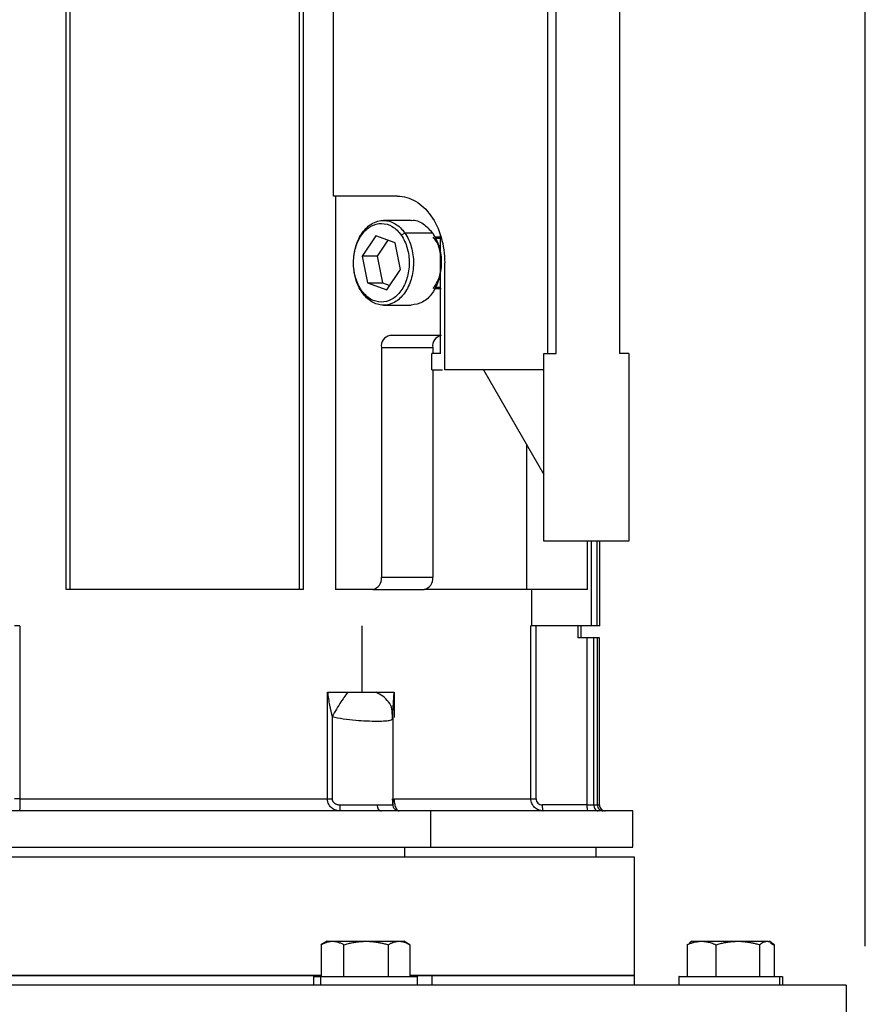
# Model space of a CAD drawing. Header units: inches. Extents: x 3 to 150, y 3 to 116.
# Tile 42 of 64: x 88.57 to 94.07, y 69.22 to 75.62. Entities that reach past the tile are written whole.
import ezdxf

# ---------------------------------------------------------------- set-up
doc = ezdxf.new("R2010")
doc.units = ezdxf.units.IN
doc.header["$LTSCALE"] = 14
doc.header["$MEASUREMENT"] = 0
doc.layers.add('DIMENSIONS', color=140, linetype='Continuous', lineweight=25)
doc.styles.add('SLDTEXTSTYLE0', font='TXT', dxfattribs={"width": 0.7})
doc.dimstyles.new('SLDDIMSTYLE0', dxfattribs={"dimtxt": 1.189453, "dimasz": 1.82, "dimexe": 0, "dimexo": 0.0625, "dimgap": 0.297363, "dimtad": 0, "dimtih": 1, "dimtoh": 1, "dimrnd": 1e-09, "dimzin": 12, "dimdsep": 46, "dimtxsty": 'SLDTEXTSTYLE0', "dimsah": 1, "dimcen": 0.09, "dimadec": 0, "dimazin": 3, "dimtfac": 1, "dimtofl": 0, "dimtmove": 0, "dimatfit": 3, "dimfxl": 0, "dimfrac": 2, "dimtolj": 1, "dimtzin": 12, "dimarcsym": 0})

# ---------------------------------------------------------------- blocks, each defined once
blk = doc.blocks.new('_D_4')
at = {"layer": 'DIMENSIONS'}
for p, q in [((76.8209, 69.5932), (76.8209, 87.5827)), ((94.0709, 69.5932), (94.0709, 87.5827)), ((76.8209, 85.8327), (82.0401, 85.8327)), ((83.6521, 85.8327), (83.2527, 85.8327)), ((83.2527, 85.8327), (83.2527, 83.9423)), ((88.1762, 85.8327), (88.5756, 85.8327)), ((88.5756, 85.8327), (88.5756, 83.9423)), ((94.0709, 85.8327), (89.7881, 85.8327)), ((83.2527, 83.9423), (83.6521, 83.9423)), ((88.5756, 83.9423), (88.1762, 83.9423))]:
    blk.add_line(p, q, dxfattribs=at)
for points in [[(76.8209, 85.8327), (78.6409, 85.5527), (78.6409, 86.1127)], [(94.0709, 85.8327), (92.2509, 86.1127), (92.2509, 85.5527)]]:
    blk.add_solid(points, dxfattribs=at)
at = {"layer": 'DIMENSIONS', "char_height": 1.16667, "attachment_point": 1, "style": 'SLDTEXTSTYLE0'}
for s, insert in [('17.25', (83.6521, 87.6029)), ('438.2', (83.6521, 85.4462))]:
    blk.add_mtext(s, dxfattribs=dict(at, insert=insert))
blk = doc.blocks.new('_D_5')
at = {"layer": 'DIMENSIONS'}
for p, q in [((74.9589, 75.2036), (74.9589, 96.2392)), ((94.0709, 69.5932), (94.0709, 96.2392)), ((74.9589, 94.4892), (81.2566, 94.4892)), ((82.8685, 94.4892), (82.4691, 94.4892)), ((82.4691, 94.4892), (82.4691, 92.5988)), ((87.3926, 94.4892), (87.792, 94.4892)), ((87.792, 94.4892), (87.792, 92.5988)), ((94.0709, 94.4892), (89.0046, 94.4892)), ((82.4691, 92.5988), (82.8685, 92.5988)), ((87.792, 92.5988), (87.3926, 92.5988))]:
    blk.add_line(p, q, dxfattribs=at)
for points in [[(74.9589, 94.4892), (76.7789, 94.2092), (76.7789, 94.7692)], [(94.0709, 94.4892), (92.2509, 94.7692), (92.2509, 94.2092)]]:
    blk.add_solid(points, dxfattribs=at)
at = {"layer": 'DIMENSIONS', "char_height": 1.16667, "attachment_point": 1, "style": 'SLDTEXTSTYLE0'}
for s, insert in [('19.11', (82.8685, 96.2594)), ('485.4', (82.8685, 94.1027))]:
    blk.add_mtext(s, dxfattribs=dict(at, insert=insert))

msp = doc.modelspace()

# ---------------------------------------------------------------- linework, layer by layer
for p, q in [((88.8743, 71.9144), (88.8743, 78.3121)), ((88.9004, 71.9144), (88.9004, 78.3121)), ((90.3927, 71.9144), (90.3927, 78.3121)), ((90.4187, 71.9144), (90.4187, 78.3121)), ((92.0042, 76.7786), (92.0042, 73.4479)), ((92.0599, 73.4479), (92.0599, 76.7786)), ((92.4733, 76.7786), (92.4733, 73.4479)), ((90.6125, 74.4715), (90.6125, 75.755)), ((91.0301, 74.4715), (90.6125, 74.4715)), ((90.6269, 74.4715), (90.6269, 71.9144)), ((91.1192, 74.314), (90.9383, 74.314)), ((91.0773, 74.2316), (91.0534, 74.2178)), ((91.2582, 74.2316), (91.0773, 74.2316)), ((90.8889, 74.2133), (90.7996, 74.0825)), ((91.0137, 74.1693), (90.8889, 74.2133)), ((90.9674, 74.1856), (90.897, 74.0825)), ((91.0491, 73.9945), (91.0137, 74.1693)), ((91.3141, 74.2058), (91.2702, 74.2058)), ((91.3085, 74.1959), (91.2747, 74.1959)), ((91.3085, 73.4479), (91.3085, 74.2162)), ((91.3085, 74.1488), (91.2966, 74.1488)), ((90.7996, 74.0825), (90.835, 73.9077)), ((90.897, 74.0825), (90.7996, 74.0825)), ((90.897, 74.0825), (90.9324, 73.9077)), ((91.3363, 73.3416), (91.3363, 74.0385)), ((90.9598, 73.8637), (91.0491, 73.9945)), ((90.7952, 73.8591), (90.7992, 73.8454)), ((90.835, 73.9077), (90.9598, 73.8637)), ((90.835, 73.9077), (90.9324, 73.9077)), ((90.9324, 73.9077), (90.9787, 73.8913)), ((91.2699, 73.8711), (91.3141, 73.8711)), ((91.2746, 73.881), (91.3085, 73.881)), ((90.9383, 73.7629), (91.1192, 73.7629)), ((91.3141, 73.566), (90.98, 73.566)), ((90.9243, 73.4873), (90.9243, 71.9932)), ((90.9243, 73.4873), (91.2584, 73.4873)), ((91.2584, 73.4873), (91.2584, 73.4479)), ((91.3085, 73.4479), (91.2528, 73.4479)), ((91.2528, 73.3416), (91.2528, 73.4479)), ((91.9812, 72.2274), (91.9812, 73.4479)), ((91.9812, 73.4479), (92.0599, 73.4479)), ((92.5324, 73.4479), (92.4733, 73.4479)), ((92.5324, 73.4479), (92.5324, 72.2274)), ((91.2528, 73.3416), (91.3226, 73.3416)), ((91.2584, 73.3375), (91.2584, 71.9932)), ((91.9812, 73.3416), (91.3363, 73.3416)), ((91.588, 73.3416), (91.9812, 72.6606)), ((91.8694, 71.9144), (91.8694, 72.8543)), ((92.5324, 72.2274), (91.9812, 72.2274)), ((92.2644, 71.9144), (92.2644, 72.2274)), ((92.2896, 71.6782), (92.2896, 72.2274)), ((92.3265, 71.6782), (92.3265, 72.2274)), ((92.345, 71.6782), (92.345, 72.2274)), ((90.9243, 71.9932), (91.2584, 71.9932)), ((88.9004, 71.9144), (88.8743, 71.9144)), ((90.3927, 71.9144), (88.9004, 71.9144)), ((90.4187, 71.9144), (90.3927, 71.9144)), ((90.8687, 71.9144), (90.6269, 71.9144)), ((90.8687, 71.9144), (91.2027, 71.9144)), ((91.8694, 71.9144), (91.2027, 71.9144)), ((92.2644, 71.9144), (91.8694, 71.9144)), ((91.902, 71.6782), (91.902, 71.9144)), ((88.573, 71.6782), (88.573, 70.5522)), ((90.7991, 71.2451), (90.7991, 71.6782)), ((91.8963, 70.5522), (91.8963, 71.6782)), ((91.9299, 70.5522), (91.9299, 71.6782)), ((92.0997, 71.6782), (91.9299, 71.6782)), ((92.2896, 71.6782), (92.0997, 71.6782)), ((92.2021, 71.6782), (92.2021, 71.5995)), ((92.2244, 71.5995), (92.2244, 71.6782)), ((92.3265, 71.6782), (92.2896, 71.6782)), ((92.345, 71.6782), (92.3265, 71.6782)), ((92.2605, 71.5995), (92.2021, 71.5995)), ((92.2605, 71.5995), (92.2605, 70.5129)), ((92.3053, 70.5129), (92.3053, 71.5995)), ((92.3281, 71.5995), (92.3281, 70.5129)), ((92.3425, 70.5129), (92.3425, 71.5995)), ((90.574, 70.5522), (90.574, 71.2451)), ((90.9993, 71.1121), (91.0069, 71.2451)), ((91.0069, 71.2451), (91.0069, 71.0803)), ((90.9965, 71.0696), (90.9944, 71.1302)), ((90.9975, 71.1088), (90.9975, 71.0718)), ((90.6042, 71.0869), (90.6042, 70.5522)), ((91.0003, 70.5127), (91.0003, 71.0786)), ((91.2445, 70.4735), (91.2445, 70.2373)), ((92.2605, 70.5129), (91.9703, 70.5129)), ((92.559, 70.2373), (92.559, 70.4735)), ((91.0761, 70.1728), (91.0761, 70.2373)), ((92.3209, 70.1728), (92.3209, 70.2373)), ((92.5709, 69.4028), (92.5709, 70.1728)), ((90.5712, 69.6255), (90.5318, 69.6028)), ((91.1099, 69.6028), (91.0705, 69.6255)), ((92.9462, 69.6255), (92.9287, 69.6154)), ((93.463, 69.6154), (93.4455, 69.6255)), ((90.5322, 69.603), (90.5322, 69.3953)), ((90.6807, 69.3953), (90.6807, 69.603)), ((90.9693, 69.603), (90.9693, 69.3953)), ((91.1095, 69.603), (91.1095, 69.3953)), ((92.9308, 69.6117), (92.9121, 69.603)), ((92.9121, 69.603), (92.9121, 69.3953)), ((93.1001, 69.603), (93.1001, 69.3953)), ((93.3838, 69.603), (93.3838, 69.3953)), ((93.4539, 69.6154), (93.4738, 69.603)), ((93.4796, 69.3953), (93.4796, 69.603)), ((90.4829, 69.3953), (90.4829, 69.3403)), ((90.531, 69.3403), (90.531, 69.3953)), ((91.1095, 69.4028), (91.2528, 69.4028)), ((91.1589, 69.3403), (91.1589, 69.3953)), ((91.2528, 69.4028), (91.2528, 69.3403)), ((92.5709, 69.3403), (92.5709, 69.4028)), ((92.8579, 69.3953), (92.8579, 69.3403)), ((93.5147, 69.3403), (93.5147, 69.3953)), ((93.5147, 69.3953), (93.5308, 69.3953)), ((93.5339, 69.3403), (93.5339, 69.3953)), ((93.9459, 69.3403), (76.9459, 69.3403)), ((93.9459, 69.3403), (93.9459, 69.0903))]:
    msp.add_line(p, q)
for centre, radius, start, end in [((90.9939, 73.4971), 0.0703, 101.42175, 188.04947), ((91.328, 73.4971), 0.0703, 101.42175, 188.04947), ((90.8547, 71.9833), 0.0703, 281.42175, 8.04947), ((91.1888, 71.9833), 0.0703, 281.42175, 8.04947), ((92.3819, 70.5129), 0.0394, 179.97613, 270)]:
    msp.add_arc(centre, radius, start, end)
for points, knots in [([(91.0301, 74.4715), (91.0702, 74.4715), (91.1103, 74.4603), (91.1843, 74.4169), (91.2183, 74.3848), (91.275, 74.3046), (91.2977, 74.2566), (91.3284, 74.1518), (91.3363, 74.0951), (91.3363, 74.0385)], [0, 0, 0, 0, 0.25, 0.25, 0.5, 0.5, 0.75, 0.75, 1, 1, 1, 1]), ([(90.7992, 73.8454), (90.7813, 73.8711), (90.7671, 73.9018), (90.748, 73.9687), (90.7432, 74.0049), (90.7436, 74.077), (90.7489, 74.113), (90.7689, 74.1794), (90.7835, 74.2098), (90.8199, 74.2604), (90.8417, 74.2805), (90.889, 74.3075), (90.9145, 74.3144), (90.9655, 74.3137), (90.991, 74.3062), (91.0379, 74.278), (91.0594, 74.2573), (91.0773, 74.2316)], [0, 0, 0, 0, 0.125, 0.125, 0.25, 0.25, 0.375, 0.375, 0.5, 0.5, 0.625, 0.625, 0.75, 0.75, 0.875, 0.875, 1, 1, 1, 1]), ([(90.7952, 73.8591), (90.7786, 73.883), (90.7654, 73.9116), (90.7477, 73.9737), (90.7432, 74.0073), (90.7436, 74.0743), (90.7485, 74.1077), (90.767, 74.1693), (90.7806, 74.1976), (90.8144, 74.2445), (90.8346, 74.2632), (90.8786, 74.2883), (90.9023, 74.2947), (90.9497, 74.294), (90.9733, 74.2871), (91.0169, 74.2609), (91.0368, 74.2417), (91.0534, 74.2178)], [0, 0, 0, 0, 0.125, 0.125, 0.25, 0.25, 0.375, 0.375, 0.5, 0.5, 0.625, 0.625, 0.75, 0.75, 0.875, 0.875, 1, 1, 1, 1]), ([(91.1193, 74.3136), (91.1198, 74.3137), (91.1453, 74.3207), (91.1987, 74.2973), (91.2384, 74.2535), (91.2582, 74.2316)], [0, 0, 0, 0, 0.011224, 0.505612, 1, 1, 1, 1]), ([(91.0773, 74.2316), (91.0952, 74.2058), (91.1094, 74.1751), (91.1285, 74.1082), (91.1333, 74.072), (91.1329, 73.9999), (91.1276, 73.9639), (91.1076, 73.8975), (91.093, 73.8671), (91.0566, 73.8166), (91.0349, 73.7964), (90.9875, 73.7694), (90.962, 73.7626), (90.911, 73.7632), (90.8855, 73.7707), (90.8386, 73.7989), (90.8171, 73.8196), (90.7992, 73.8454)], [0, 0, 0, 0, 0.125, 0.125, 0.25, 0.25, 0.375, 0.375, 0.5, 0.5, 0.625, 0.625, 0.75, 0.75, 0.875, 0.875, 1, 1, 1, 1]), ([(91.2582, 74.2316), (91.274, 74.2029), (91.3056, 74.1456), (91.3189, 74.0356), (91.3033, 73.9278), (91.2593, 73.8372), (91.1946, 73.7747), (91.1441, 73.7671), (91.1191, 73.7633)], [0, 0, 0, 0, 0.1673, 0.334599, 0.501899, 0.669199, 0.836499, 1, 1, 1, 1]), ([(91.0534, 74.2178), (91.07, 74.1939), (91.0833, 74.1653), (91.101, 74.1032), (91.1055, 74.0696), (91.1051, 74.0026), (91.1001, 73.9692), (91.0816, 73.9076), (91.068, 73.8793), (91.0342, 73.8324), (91.014, 73.8137), (90.9701, 73.7886), (90.9464, 73.7823), (90.899, 73.7829), (90.8754, 73.7898), (90.8318, 73.816), (90.8118, 73.8352), (90.7952, 73.8591)], [0, 0, 0, 0, 0.125, 0.125, 0.25, 0.25, 0.375, 0.375, 0.5, 0.5, 0.625, 0.625, 0.75, 0.75, 0.875, 0.875, 1, 1, 1, 1]), ([(91.2609, 73.8711), (91.2716, 73.8857), (91.298, 73.9219), (91.3164, 74.0042), (91.3127, 74.0966), (91.2918, 74.1696), (91.2677, 74.1975), (91.2605, 74.2058)], [0, 0, 0, 0, 0.16491, 0.408739, 0.652568, 0.896398, 1, 1, 1, 1]), ([(88.573, 71.6782), (88.5719, 71.6782), (88.5698, 71.6782), (88.5667, 71.6782), (88.5637, 71.6782), (88.5598, 71.6782), (88.5552, 71.6782), (88.5503, 71.6782), (88.5461, 71.6782), (88.5428, 71.6782), (88.5403, 71.6782), (88.5395, 71.6782), (88.5391, 71.6782)], [0, 0, 0, 0, 0.062666, 0.124969, 0.187326, 0.250152, 0.374913, 0.500101, 0.624861, 0.750049, 0.874918, 1, 1, 1, 1]), ([(91.9299, 71.6782), (91.9288, 71.6782), (91.9267, 71.6782), (91.9236, 71.6782), (91.9206, 71.6782), (91.9167, 71.6782), (91.9121, 71.6782), (91.9073, 71.6782), (91.9031, 71.6782), (91.8999, 71.6782), (91.8974, 71.6782), (91.8967, 71.6782), (91.8963, 71.6782)], [0, 0, 0, 0, 0.062666, 0.124969, 0.187326, 0.250152, 0.374913, 0.500101, 0.624861, 0.750049, 0.874918, 1, 1, 1, 1]), ([(92.3281, 71.5995), (92.3273, 71.5995), (92.325, 71.5995), (92.3172, 71.5995), (92.3118, 71.5995), (92.3053, 71.5995)], [0, 0, 0, 0, 0.5, 0.5, 1, 1, 1, 1]), ([(90.574, 71.2451), (90.5779, 71.2162), (90.5823, 71.1879), (90.5925, 71.1333), (90.598, 71.1078), (90.6042, 71.0869)], [0, 0, 0, 0, 0.5, 0.5, 1, 1, 1, 1]), ([(90.7074, 71.2451), (90.702, 71.2391), (90.6953, 71.2307), (90.6797, 71.2093), (90.6709, 71.1964), (90.6521, 71.1676), (90.6422, 71.1518), (90.6227, 71.1193), (90.6131, 71.1027), (90.6042, 71.0869)], [0, 0, 0, 0, 0.25, 0.25, 0.5, 0.5, 0.75, 0.75, 1, 1, 1, 1]), ([(90.9935, 71.13), (90.9934, 71.1319), (90.9918, 71.1507), (90.9726, 71.1831), (90.9374, 71.2221), (90.9041, 71.2376), (90.8878, 71.2451)], [0, 0, 0, 0, 0.035224, 0.361495, 0.687766, 1, 1, 1, 1]), ([(90.6042, 71.0869), (90.6281, 71.0817), (90.6795, 71.0706), (90.7569, 71.0627), (90.8324, 71.0582), (90.8991, 71.0569), (90.9506, 71.0583), (90.9842, 71.0619), (90.9916, 71.0677), (90.995, 71.0704)], [0, 0, 0, 0, 0.133303, 0.286161, 0.427596, 0.584618, 0.742122, 0.883944, 1, 1, 1, 1]), ([(90.995, 71.0704), (90.9966, 71.071), (91.0007, 71.0727), (90.9993, 71.0764), (90.9985, 71.0786)], [0, 0, 0, 0, 0.39668, 1, 1, 1, 1]), ([(88.573, 70.5522), (88.5645, 70.5522), (88.5565, 70.5522), (88.5443, 70.5522), (88.5403, 70.5522), (88.5391, 70.5522)], [0, 0, 0, 0, 0.5, 0.5, 1, 1, 1, 1]), ([(88.573, 70.5522), (88.573, 70.5418), (88.573, 70.5312), (88.5729, 70.5168), (88.5729, 70.5123), (88.5729, 70.5037), (88.5729, 70.4997), (88.5728, 70.4889), (88.5728, 70.4832), (88.5726, 70.4755), (88.5725, 70.4735), (88.5725, 70.4735)], [0, 0, 0, 0, 0.25, 0.25, 0.375, 0.375, 0.5, 0.5, 0.75, 0.75, 1, 1, 1, 1]), ([(88.573, 70.5522), (88.7564, 70.5522), (88.9381, 70.5522), (89.2943, 70.5522), (89.4688, 70.5522), (89.807, 70.5522), (89.9706, 70.5522), (90.2837, 70.5522), (90.4332, 70.5522), (90.574, 70.5522)], [0, 0, 0, 0, 0.25, 0.25, 0.5, 0.5, 0.75, 0.75, 1, 1, 1, 1]), ([(90.6568, 70.4735), (90.6477, 70.4735), (90.6386, 70.4747), (90.6206, 70.4803), (90.6118, 70.4847), (90.5956, 70.4973), (90.5882, 70.5057), (90.5773, 70.5267), (90.574, 70.5393), (90.574, 70.5522)], [0, 0, 0, 0, 0.25, 0.25, 0.5, 0.5, 0.75, 0.75, 1, 1, 1, 1]), ([(90.574, 70.5522), (90.578, 70.5522), (90.5829, 70.5522), (90.5934, 70.5522), (90.5989, 70.5522), (90.6042, 70.5522)], [0, 0, 0, 0, 0.5, 0.5, 1, 1, 1, 1]), ([(90.6042, 70.5522), (90.6042, 70.551), (90.6043, 70.5486), (90.6049, 70.5451), (90.6059, 70.5416), (90.6072, 70.5383), (90.6098, 70.5335), (90.6142, 70.5277), (90.6212, 70.5221), (90.6292, 70.5177), (90.6377, 70.5149), (90.6467, 70.5132), (90.6527, 70.513), (90.6557, 70.5129)], [0, 0, 0, 0, 0.050083, 0.099608, 0.149184, 0.199419, 0.250898, 0.373127, 0.501169, 0.622707, 0.75045, 0.872834, 1, 1, 1, 1]), ([(91.0001, 70.5129), (91.0002, 70.5129), (91.0002, 70.5129), (91.0003, 70.5134), (91.0003, 70.514), (91.0002, 70.5153), (90.9999, 70.5177), (90.9994, 70.522), (90.9989, 70.5277), (90.9984, 70.5341), (90.998, 70.5404), (90.9978, 70.5462), (90.9978, 70.5502), (90.9978, 70.5522)], [0, 0, 0, 0, 0.063899, 0.1263906, 0.1877149, 0.2481262, 0.3760638, 0.4978804, 0.6260293, 0.7484494, 0.8337365, 0.9166439, 1, 1, 1, 1]), ([(91.0069, 70.5522), (91.127, 70.5522), (91.2369, 70.5522), (91.4341, 70.5522), (91.5214, 70.5522), (91.6717, 70.5522), (91.7347, 70.5522), (91.8349, 70.5522), (91.8722, 70.5522), (91.8963, 70.5522)], [0, 0, 0, 0, 0.25, 0.25, 0.5, 0.5, 0.75, 0.75, 1, 1, 1, 1]), ([(91.0069, 70.5522), (91.0069, 70.5392), (91.0085, 70.5266), (91.0122, 70.5108), (91.0136, 70.5061), (91.0167, 70.4977), (91.0184, 70.4941), (91.0234, 70.4846), (91.0269, 70.4803), (91.0335, 70.4747), (91.0366, 70.4735), (91.0395, 70.4735)], [0, 0, 0, 0, 0.25, 0.25, 0.375, 0.375, 0.5, 0.5, 0.75, 0.75, 1, 1, 1, 1]), ([(91.9758, 70.4735), (91.9655, 70.4735), (91.9554, 70.4755), (91.9411, 70.4812), (91.9365, 70.4836), (91.9279, 70.4892), (91.9238, 70.4924), (91.9164, 70.4996), (91.9131, 70.5036), (91.9072, 70.5121), (91.9046, 70.5168), (91.8985, 70.5311), (91.8963, 70.5416), (91.8963, 70.5522)], [0, 0, 0, 0, 0.25, 0.25, 0.375, 0.375, 0.5, 0.5, 0.625, 0.625, 0.75, 0.75, 1, 1, 1, 1]), ([(91.8963, 70.5522), (91.8968, 70.5522), (91.898, 70.5522), (91.9017, 70.5522), (91.9043, 70.5522), (91.9105, 70.5522), (91.9142, 70.5522), (91.9219, 70.5522), (91.926, 70.5522), (91.9299, 70.5522)], [0, 0, 0, 0, 0.25, 0.25, 0.5, 0.5, 0.75, 0.75, 1, 1, 1, 1]), ([(91.9299, 70.5522), (91.9299, 70.5416), (91.9345, 70.5313), (91.9495, 70.5169), (91.9599, 70.5129), (91.9703, 70.5129)], [0, 0, 0, 0, 0.5, 0.5, 1, 1, 1, 1]), ([(91.2445, 70.4735), (91.0887, 70.4735), (90.9214, 70.4735), (90.5675, 70.4735), (90.3809, 70.4735), (89.9923, 70.4735), (89.7903, 70.4735), (89.3754, 70.4735), (89.1625, 70.4735), (88.7304, 70.4735), (88.5111, 70.4735), (88.071, 70.4735), (87.8502, 70.4735), (87.4117, 70.4735), (87.194, 70.4735), (86.7666, 70.4735), (86.5568, 70.4735), (86.1498, 70.4735), (85.9524, 70.4735), (85.5745, 70.4735), (85.3939, 70.4735), (85.0533, 70.4735), (84.8933, 70.4735), (84.5974, 70.4735), (84.4615, 70.4735), (84.2167, 70.4735), (84.1078, 70.4735), (83.9194, 70.4735), (83.8399, 70.4735), (83.712, 70.4735), (83.6636, 70.4735), (83.5989, 70.4735), (83.5827, 70.4735), (83.5827, 70.4735)], [0, 0, 0, 0, 0.0625, 0.0625, 0.125, 0.125, 0.1875, 0.1875, 0.25, 0.25, 0.3125, 0.3125, 0.375, 0.375, 0.4375, 0.4375, 0.5, 0.5, 0.5625, 0.5625, 0.625, 0.625, 0.6875, 0.6875, 0.75, 0.75, 0.8125, 0.8125, 0.875, 0.875, 0.9375, 0.9375, 1, 1, 1, 1]), ([(90.6568, 70.4735), (90.6567, 70.4735), (90.6565, 70.4743), (90.6563, 70.4782), (90.6561, 70.4812), (90.6559, 70.4889), (90.6559, 70.4935), (90.6557, 70.5032), (90.6557, 70.5082), (90.6557, 70.5129)], [0, 0, 0, 0, 0.25, 0.25, 0.5, 0.5, 0.75, 0.75, 1, 1, 1, 1]), ([(90.6557, 70.5129), (90.7005, 70.5129), (90.7449, 70.5129), (90.8272, 70.5129), (90.8649, 70.5129), (90.8965, 70.5129)], [0, 0, 0, 0, 0.5, 0.5, 1, 1, 1, 1]), ([(90.8965, 70.5129), (90.8965, 70.5082), (90.8971, 70.5032), (90.8998, 70.4935), (90.9019, 70.4889), (90.9074, 70.4812), (90.9107, 70.4782), (90.9175, 70.4743), (90.9211, 70.4735), (90.9243, 70.4735)], [0, 0, 0, 0, 0.25, 0.25, 0.5, 0.5, 0.75, 0.75, 1, 1, 1, 1]), ([(90.8965, 70.5129), (90.9281, 70.5129), (90.9537, 70.5129), (90.9891, 70.5129), (90.9989, 70.5129), (91.0001, 70.5129)], [0, 0, 0, 0, 0.5, 0.5, 1, 1, 1, 1]), ([(91.0395, 70.4735), (91.0349, 70.4735), (91.0299, 70.4743), (91.0202, 70.4782), (91.0155, 70.4812), (91.0078, 70.4889), (91.0048, 70.4935), (91.001, 70.5032), (91.0001, 70.5082), (91.0001, 70.5129)], [0, 0, 0, 0, 0.25, 0.25, 0.5, 0.5, 0.75, 0.75, 1, 1, 1, 1]), ([(92.559, 70.4735), (92.559, 70.4735), (92.5301, 70.4735), (92.4155, 70.4735), (92.3298, 70.4735), (92.105, 70.4735), (91.9658, 70.4735), (91.6394, 70.4735), (91.4522, 70.4735), (91.2445, 70.4735)], [0, 0, 0, 0, 0.25, 0.25, 0.5, 0.5, 0.75, 0.75, 1, 1, 1, 1]), ([(91.9703, 70.5129), (91.9703, 70.5082), (91.9704, 70.5032), (91.971, 70.4935), (91.9714, 70.4889), (91.9725, 70.4812), (91.9731, 70.4782), (91.9744, 70.4743), (91.9751, 70.4735), (91.9758, 70.4735)], [0, 0, 0, 0, 0.25, 0.25, 0.5, 0.5, 0.75, 0.75, 1, 1, 1, 1]), ([(92.2605, 70.5129), (92.2605, 70.5026), (92.2611, 70.4923), (92.2631, 70.4777), (92.2646, 70.4735), (92.266, 70.4735)], [0, 0, 0, 0, 0.5, 0.5, 1, 1, 1, 1]), ([(92.3053, 70.5129), (92.3053, 70.5082), (92.3059, 70.5032), (92.3086, 70.4935), (92.3107, 70.4889), (92.3162, 70.4812), (92.3195, 70.4782), (92.3263, 70.4743), (92.3299, 70.4735), (92.3331, 70.4735)], [0, 0, 0, 0, 0.25, 0.25, 0.5, 0.5, 0.75, 0.75, 1, 1, 1, 1]), ([(92.3053, 70.5129), (92.3118, 70.5129), (92.3172, 70.5129), (92.325, 70.5129), (92.3273, 70.5129), (92.3281, 70.5129)], [0, 0, 0, 0, 0.5, 0.5, 1, 1, 1, 1]), ([(92.3281, 70.5129), (92.3281, 70.5082), (92.3289, 70.5032), (92.3328, 70.4935), (92.3358, 70.4889), (92.3434, 70.4812), (92.3481, 70.4782), (92.3577, 70.4743), (92.3627, 70.4735), (92.3673, 70.4735)], [0, 0, 0, 0, 0.25, 0.25, 0.5, 0.5, 0.75, 0.75, 1, 1, 1, 1]), ([(83.5827, 70.2373), (83.5827, 70.2373), (83.5989, 70.2373), (83.6636, 70.2373), (83.712, 70.2373), (83.8399, 70.2373), (83.9194, 70.2373), (84.1078, 70.2373), (84.2167, 70.2373), (84.4615, 70.2373), (84.5974, 70.2373), (84.8933, 70.2373), (85.0533, 70.2373), (85.3939, 70.2373), (85.5745, 70.2373), (85.9524, 70.2373), (86.1498, 70.2373), (86.5568, 70.2373), (86.7666, 70.2373), (87.194, 70.2373), (87.4117, 70.2373), (87.8502, 70.2373), (88.071, 70.2373), (88.5111, 70.2373), (88.7304, 70.2373), (89.1625, 70.2373), (89.3754, 70.2373), (89.7903, 70.2373), (89.9923, 70.2373), (90.3809, 70.2373), (90.5675, 70.2373), (90.9214, 70.2373), (91.0887, 70.2373), (91.2445, 70.2373)], [0, 0, 0, 0, 0.0625, 0.0625, 0.125, 0.125, 0.1875, 0.1875, 0.25, 0.25, 0.3125, 0.3125, 0.375, 0.375, 0.4375, 0.4375, 0.5, 0.5, 0.5625, 0.5625, 0.625, 0.625, 0.6875, 0.6875, 0.75, 0.75, 0.8125, 0.8125, 0.875, 0.875, 0.9375, 0.9375, 1, 1, 1, 1]), ([(91.2445, 70.2373), (91.4522, 70.2373), (91.6394, 70.2373), (91.9658, 70.2373), (92.105, 70.2373), (92.3298, 70.2373), (92.4155, 70.2373), (92.5301, 70.2373), (92.559, 70.2373), (92.559, 70.2373)], [0, 0, 0, 0, 0.25, 0.25, 0.5, 0.5, 0.75, 0.75, 1, 1, 1, 1]), ([(92.5709, 70.1728), (92.5709, 70.1728), (92.5418, 70.1728), (92.4269, 70.1728), (92.341, 70.1728), (92.1156, 70.1728), (91.9761, 70.1728), (91.6488, 70.1728), (91.4611, 70.1728), (91.0446, 70.1728), (90.8158, 70.1728), (90.326, 70.1728), (90.065, 70.1728), (89.5208, 70.1728), (89.2376, 70.1728), (88.6599, 70.1728), (88.3654, 70.1728), (88.0709, 70.1728)], [0, 0, 0, 0, 0.125, 0.125, 0.25, 0.25, 0.375, 0.375, 0.5, 0.5, 0.625, 0.625, 0.75, 0.75, 0.875, 0.875, 1, 1, 1, 1]), ([(90.5322, 69.603), (90.5347, 69.6044), (90.5397, 69.6071), (90.5472, 69.6108), (90.5545, 69.614), (90.5618, 69.6169), (90.5708, 69.62), (90.5815, 69.6228), (90.594, 69.6249), (90.6023, 69.6252), (90.6065, 69.6253)], [0, 0, 0, 0, 0.1039568, 0.2057305, 0.3056638, 0.4041403, 0.5015837, 0.6698534, 0.834879, 1, 1, 1, 1]), ([(90.5713, 69.6253), (90.5712, 69.6253), (90.5684, 69.6253), (90.5781, 69.6253), (90.597, 69.6253), (90.6065, 69.6253)], [0, 0, 0, 0, 0.028538, 0.514269, 1, 1, 1, 1]), ([(90.6065, 69.6253), (90.6081, 69.6253), (90.6114, 69.6253), (90.6166, 69.6253), (90.6222, 69.6253), (90.628, 69.6253), (90.634, 69.6253), (90.6404, 69.6253), (90.6525, 69.6253), (90.6716, 69.6253), (90.6991, 69.6253), (90.7288, 69.6253), (90.7548, 69.6253), (90.7761, 69.6253), (90.7923, 69.6253), (90.8086, 69.6253), (90.8196, 69.6253), (90.825, 69.6253)], [0, 0, 0, 0, 0.035842, 0.071563, 0.107211, 0.142837, 0.178493, 0.214227, 0.250089, 0.37501, 0.500015, 0.624936, 0.74994, 0.812574, 0.874949, 0.937335, 1, 1, 1, 1]), ([(90.6065, 69.6253), (90.6086, 69.6253), (90.6127, 69.6252), (90.619, 69.6247), (90.6264, 69.6237), (90.6348, 69.622), (90.6471, 69.6185), (90.6625, 69.6127), (90.6745, 69.6063), (90.6807, 69.603)], [0, 0, 0, 0, 0.083387, 0.1669, 0.250998, 0.376026, 0.502105, 0.745992, 1, 1, 1, 1]), ([(90.6807, 69.603), (90.6856, 69.6044), (90.6952, 69.6071), (90.7097, 69.6107), (90.7239, 69.614), (90.738, 69.6169), (90.7556, 69.62), (90.7764, 69.6228), (90.8008, 69.6249), (90.8169, 69.6252), (90.825, 69.6253)], [0, 0, 0, 0, 0.103679, 0.205188, 0.304865, 0.403091, 0.500286, 0.669005, 0.834455, 1, 1, 1, 1]), ([(90.825, 69.6253), (90.8291, 69.6253), (90.8372, 69.6252), (90.8493, 69.6247), (90.8614, 69.6239), (90.8735, 69.6227), (90.8857, 69.6212), (90.9017, 69.6188), (90.9216, 69.6151), (90.9454, 69.6096), (90.9613, 69.6052), (90.9693, 69.603)], [0, 0, 0, 0, 0.08311, 0.165759, 0.248389, 0.331429, 0.415294, 0.500383, 0.662699, 0.828654, 1, 1, 1, 1]), ([(90.825, 69.6253), (90.8281, 69.6253), (90.8344, 69.6253), (90.8437, 69.6253), (90.853, 69.6253), (90.8622, 69.6253), (90.8714, 69.6253), (90.8805, 69.6253), (90.8971, 69.6253), (90.9207, 69.6253), (90.9498, 69.6253), (90.9768, 69.6253), (90.997, 69.6253), (91.0117, 69.6253), (91.0218, 69.6253), (91.0312, 69.6253), (91.0367, 69.6253), (91.0394, 69.6253)], [0, 0, 0, 0, 0.035842, 0.071563, 0.107211, 0.142837, 0.178493, 0.214227, 0.250089, 0.37501, 0.500015, 0.624936, 0.74994, 0.812574, 0.874949, 0.937335, 1, 1, 1, 1]), ([(90.9693, 69.603), (90.9717, 69.6044), (90.9764, 69.6071), (90.9834, 69.6107), (90.9903, 69.614), (90.9972, 69.6169), (91.0057, 69.62), (91.0158, 69.6228), (91.0276, 69.6249), (91.0355, 69.6252), (91.0394, 69.6253)], [0, 0, 0, 0, 0.103679, 0.205188, 0.304865, 0.403091, 0.500286, 0.669005, 0.834455, 1, 1, 1, 1]), ([(91.0394, 69.6253), (91.0414, 69.6253), (91.0453, 69.6252), (91.0512, 69.6247), (91.0571, 69.6239), (91.063, 69.6227), (91.0689, 69.6212), (91.0767, 69.6188), (91.0863, 69.6151), (91.0979, 69.6096), (91.1056, 69.6052), (91.1095, 69.603)], [0, 0, 0, 0, 0.08311, 0.165759, 0.248389, 0.331429, 0.415294, 0.500383, 0.662699, 0.828654, 1, 1, 1, 1]), ([(91.0394, 69.6253), (91.0488, 69.6253), (91.0671, 69.6253), (91.0693, 69.6253), (91.0704, 69.6253)], [0, 0, 0, 0, 0.515133, 1, 1, 1, 1]), ([(92.9121, 69.603), (92.9153, 69.6044), (92.9216, 69.6071), (92.931, 69.6107), (92.9403, 69.614), (92.9495, 69.6169), (92.9609, 69.62), (92.9745, 69.6228), (92.9903, 69.6249), (93.0008, 69.6252), (93.0061, 69.6253)], [0, 0, 0, 0, 0.103679, 0.205188, 0.304865, 0.403091, 0.500286, 0.669005, 0.834455, 1, 1, 1, 1]), ([(92.9476, 69.6253), (92.9478, 69.6253), (92.9481, 69.6253), (92.9676, 69.6253), (92.9933, 69.6253), (93.0061, 69.6253)], [0, 0, 0, 0, 0.262186, 0.631093, 1, 1, 1, 1]), ([(93.0061, 69.6253), (93.0082, 69.6253), (93.0123, 69.6253), (93.0188, 69.6253), (93.0255, 69.6253), (93.0324, 69.6253), (93.0396, 69.6253), (93.047, 69.6253), (93.061, 69.6253), (93.0825, 69.6253), (93.1127, 69.6253), (93.1443, 69.6253), (93.1713, 69.6253), (93.1931, 69.6253), (93.2095, 69.6253), (93.2258, 69.6253), (93.2366, 69.6253), (93.242, 69.6253)], [0, 0, 0, 0, 0.035842, 0.071563, 0.107211, 0.142837, 0.178493, 0.214227, 0.250089, 0.37501, 0.500015, 0.624936, 0.74994, 0.812574, 0.874949, 0.937335, 1, 1, 1, 1]), ([(93.0061, 69.6253), (93.0088, 69.6253), (93.014, 69.6252), (93.0219, 69.6247), (93.0298, 69.6239), (93.0377, 69.6227), (93.0457, 69.6212), (93.0561, 69.6188), (93.069, 69.6151), (93.0845, 69.6096), (93.0948, 69.6052), (93.1001, 69.603)], [0, 0, 0, 0, 0.08311, 0.165759, 0.248389, 0.331429, 0.415294, 0.500383, 0.662699, 0.828654, 1, 1, 1, 1]), ([(93.1001, 69.603), (93.1049, 69.6044), (93.1144, 69.6071), (93.1285, 69.6107), (93.1426, 69.614), (93.1564, 69.6169), (93.1737, 69.62), (93.1942, 69.6228), (93.2181, 69.6249), (93.234, 69.6252), (93.242, 69.6253)], [0, 0, 0, 0, 0.103679, 0.205188, 0.304865, 0.403091, 0.500286, 0.669005, 0.834455, 1, 1, 1, 1]), ([(93.242, 69.6253), (93.2459, 69.6253), (93.2539, 69.6252), (93.2658, 69.6247), (93.2777, 69.6239), (93.2896, 69.6227), (93.3016, 69.6212), (93.3174, 69.6188), (93.3369, 69.6151), (93.3603, 69.6096), (93.3759, 69.6052), (93.3838, 69.603)], [0, 0, 0, 0, 0.0831095, 0.1657593, 0.2483888, 0.3314287, 0.4152944, 0.5003827, 0.6626987, 0.8286537, 1, 1, 1, 1]), ([(93.242, 69.6253), (93.245, 69.6253), (93.2511, 69.6253), (93.2602, 69.6253), (93.2692, 69.6253), (93.2781, 69.6253), (93.2868, 69.6253), (93.2955, 69.6253), (93.3111, 69.6253), (93.3329, 69.6253), (93.3591, 69.6253), (93.3825, 69.6253), (93.3994, 69.6253), (93.4112, 69.6253), (93.419, 69.6253), (93.426, 69.6253), (93.4298, 69.6253), (93.4317, 69.6253)], [0, 0, 0, 0, 0.035842, 0.071563, 0.107211, 0.142837, 0.178493, 0.214227, 0.250089, 0.37501, 0.500015, 0.624936, 0.74994, 0.812574, 0.874949, 0.937335, 1, 1, 1, 1]), ([(93.3838, 69.603), (93.3854, 69.6044), (93.3886, 69.6071), (93.3934, 69.6108), (93.3982, 69.614), (93.4029, 69.6169), (93.4087, 69.62), (93.4156, 69.6228), (93.4237, 69.6249), (93.429, 69.6252), (93.4317, 69.6253)], [0, 0, 0, 0, 0.103957, 0.20573, 0.305664, 0.40414, 0.501584, 0.669853, 0.834879, 1, 1, 1, 1]), ([(93.4317, 69.6253), (93.433, 69.6253), (93.4358, 69.6252), (93.4398, 69.6247), (93.4446, 69.6237), (93.45, 69.622), (93.4579, 69.6185), (93.4678, 69.6127), (93.4756, 69.6063), (93.4796, 69.603)], [0, 0, 0, 0, 0.083387, 0.1669, 0.250998, 0.376026, 0.502105, 0.745992, 1, 1, 1, 1]), ([(85.7345, 69.4028), (85.8056, 69.4028), (86.0018, 69.4028), (86.3467, 69.4028), (86.7623, 69.4028), (87.1916, 69.4028), (87.6291, 69.4028), (88.0709, 69.4028), (88.5126, 69.4028), (88.9501, 69.4028), (89.3793, 69.4028), (89.7953, 69.4028), (90.1832, 69.4028), (90.4201, 69.4028), (90.5322, 69.4028)], [0, 0, 0, 0, 0.049515, 0.136733, 0.223951, 0.311168, 0.398386, 0.485604, 0.572822, 0.66004, 0.747258, 0.834476, 0.921693, 1, 1, 1, 1]), ([(90.5322, 69.4028), (90.4201, 69.4028), (90.1832, 69.4028), (89.7953, 69.4028), (89.3793, 69.4028), (88.9501, 69.4028), (88.5126, 69.4028), (88.2181, 69.4028), (88.0709, 69.4028)], [0, 0, 0, 0, 0.15223, 0.321784, 0.491338, 0.660892, 0.830446, 1, 1, 1, 1]), ([(90.4889, 69.3953), (90.4873, 69.3953), (90.4811, 69.3953), (90.51, 69.3953), (90.531, 69.3953)], [0, 0, 0, 0, 0.272746, 1, 1, 1, 1]), ([(90.531, 69.3953), (90.5581, 69.3953), (90.6123, 69.3953), (90.7373, 69.3953), (90.8716, 69.3953), (90.9996, 69.3953), (91.0981, 69.3953), (91.1543, 69.3953), (91.1532, 69.3953), (91.1528, 69.3953)], [0, 0, 0, 0, 0.150944, 0.301888, 0.452833, 0.603777, 0.754721, 0.905665, 1, 1, 1, 1]), ([(92.5709, 69.4028), (92.5667, 69.4028), (92.5583, 69.4028), (92.491, 69.4028), (92.3841, 69.4028), (92.235, 69.4028), (92.0458, 69.4028), (91.8188, 69.4028), (91.5539, 69.4028), (91.3166, 69.4028), (91.1578, 69.4028), (91.1095, 69.4028)], [0, 0, 0, 0, 0.11851, 0.237021, 0.355531, 0.474041, 0.592552, 0.711062, 0.829572, 0.948083, 1, 1, 1, 1]), ([(91.2528, 69.4028), (91.2623, 69.4028), (91.2812, 69.4028), (91.3092, 69.4028), (91.3369, 69.4028), (91.3644, 69.4028), (91.3917, 69.4028), (91.4186, 69.4028), (91.4453, 69.4028), (91.4717, 69.4028), (91.4979, 69.4028), (91.5238, 69.4028), (91.5879, 69.4028), (91.6867, 69.4028), (91.814, 69.4028), (91.9322, 69.4028), (92.0411, 69.4028), (92.1404, 69.4028), (92.23, 69.4028), (92.3095, 69.4028), (92.3788, 69.4028), (92.4378, 69.4028), (92.4862, 69.4028), (92.5239, 69.4028), (92.545, 69.4028), (92.556, 69.4028), (92.5614, 69.4028), (92.5656, 69.4028), (92.5686, 69.4028), (92.5705, 69.4028), (92.5707, 69.4028), (92.5709, 69.4028)], [0, 0, 0, 0, 0.011371, 0.022738, 0.034101, 0.045463, 0.056823, 0.068183, 0.079544, 0.090906, 0.10227, 0.113637, 0.125009, 0.187505, 0.250006, 0.312502, 0.375003, 0.437499, 0.5, 0.562496, 0.624998, 0.687493, 0.749995, 0.81249, 0.874992, 0.895834, 0.916666, 0.937493, 0.95832, 0.979154, 1, 1, 1, 1]), ([(92.8609, 69.3953), (92.8599, 69.3953), (92.8518, 69.3953), (92.8863, 69.3953), (92.9635, 69.3953), (93.081, 69.3953), (93.2149, 69.3953), (93.3453, 69.3953), (93.4563, 69.3953), (93.4952, 69.3953), (93.5147, 69.3953)], [0, 0, 0, 0, 0.019311, 0.159409, 0.299508, 0.439606, 0.579705, 0.719803, 0.859902, 1, 1, 1, 1])]:
    msp.add_open_spline(points, degree=3, knots=knots)
for points in [[(92.3053, 71.5995), (92.2933, 71.5995), (92.2773, 71.5995), (92.2605, 71.5995)], [(92.3425, 71.5995), (92.3425, 71.5995), (92.3377, 71.5995), (92.3281, 71.5995)], [(90.574, 71.2451), (90.6193, 71.2451), (90.6638, 71.2451), (90.7074, 71.2451)], [(90.7074, 71.2451), (90.7384, 71.2451), (90.769, 71.2451), (90.7991, 71.2451)], [(90.7991, 71.2451), (90.8291, 71.2451), (90.8587, 71.2451), (90.8878, 71.2451)], [(90.8878, 71.2451), (90.9285, 71.2451), (90.9683, 71.2451), (91.0069, 71.2451)], [(92.2605, 70.5129), (92.2773, 70.5129), (92.2933, 70.5129), (92.3053, 70.5129)], [(92.3281, 70.5129), (92.3377, 70.5129), (92.3425, 70.5129), (92.3425, 70.5129)]]:
    msp.add_open_spline(points, degree=3)

# ---------------------------------------------------------------- dimensions: what is measured, and where the dimension line sits
at = {"layer": 'DIMENSIONS'}
for base, p1, p2, picture, middle in [((74.9589, 94.4892), (94.0709, 68.8932), (74.9589, 74.5036), '_D_5', (85.1306, 94.4892)), ((94.0709, 85.8327), (76.8209, 68.8932), (94.0709, 68.8932), '_D_4', (85.9141, 85.8327))]:
    dim = msp.add_linear_dim(base=base, p1=p1, p2=p2, dimstyle='SLDDIMSTYLE0', dxfattribs=at)
    dim.commit()
    dim.dimension.update_dxf_attribs({"geometry": picture, "text_midpoint": middle, "dimtype": 160})

doc.saveas('drawing.dxf')
